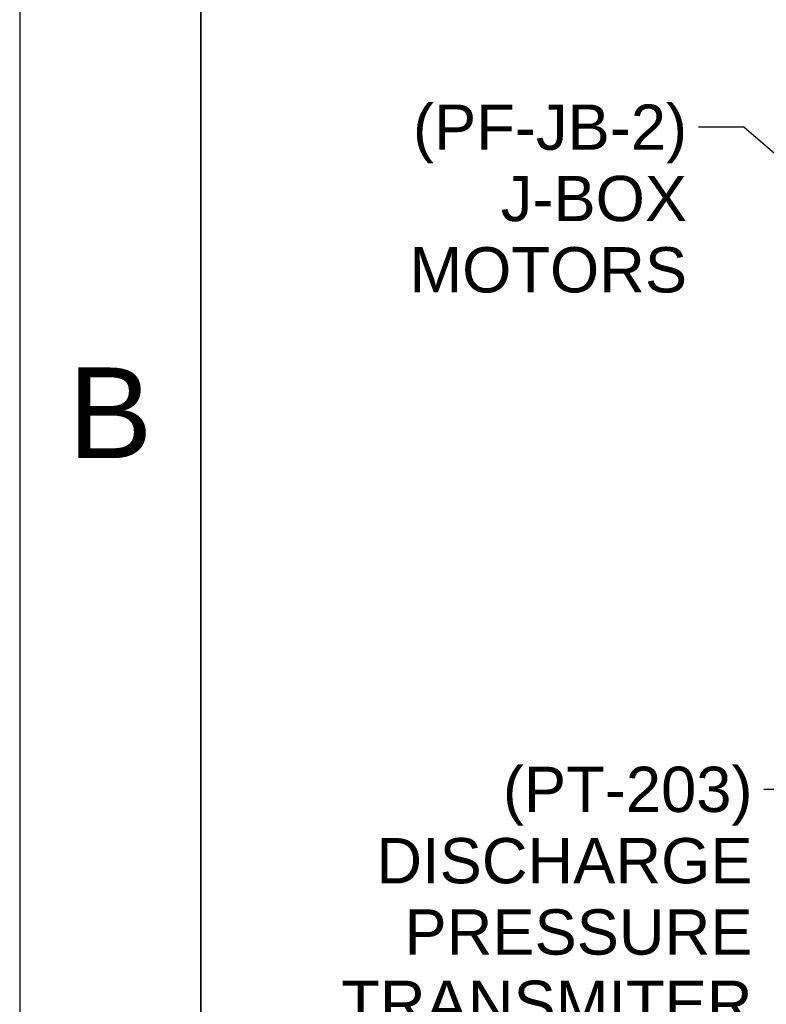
# Paper-space layout 'SHEET_1' of a CAD drawing. Header units: inches. Extents: x 4 to 540, y 12 to 340.
# Tile 3 of 116: x 4 to 37, y 114 to 157. Entities that reach past the tile are written whole.
import ezdxf
from ezdxf.enums import TextEntityAlignment as Align

# ---------------------------------------------------------------- set-up
doc = ezdxf.new("R2010")
doc.units = ezdxf.units.IN
doc.header["$LTSCALE"] = 16
doc.header["$MEASUREMENT"] = 0
doc.layers.get('0').update_dxf_attribs({"lineweight": 25})
doc.layers.get('DEFPOINTS').update_dxf_attribs({"lineweight": 25})
for name, color, linetype, lineweight in [('BORDER', 7, 'Continuous', 25), ('BORDER_TEXT', 7, 'Continuous', 25), ('DIMEN', 7, 'Continuous', 25)]:
    doc.layers.add(name, color=color, linetype=linetype, lineweight=lineweight)
doc.styles.get("Standard").update_dxf_attribs({"font": 'arial.ttf'})
doc.styles.add('Text Style153', font='arial.ttf')
doc.dimstyles.new('DEFAULT-ANSI$7', dxfattribs={"dimscale": 16, "dimtxt": 0.125, "dimasz": 0.125, "dimexe": 0.125, "dimexo": 0.0625, "dimgap": 0.031496, "dimtad": 0, "dimtih": 1, "dimtoh": 1, "dimrnd": 1e-08, "dimzin": 4, "dimdsep": 46, "dimtxsty": 'Standard', "dimblk": 'Filled-1', "dimcen": 0.09, "dimdle": 0.393701, "dimclrd": 256, "dimclre": 256, "dimclrt": 256, "dimadec": 0, "dimazin": 1, "dimtfac": 1.504, "dimtofl": 0, "dimtmove": 0, "dimatfit": 3, "dimldrblk": 'Filled-1', "dimfxl": 1, "dimtolj": 1, "dimtzin": 4, "dimlwd": 25, "dimlwe": 25, "dimarcsym": 0})

# ---------------------------------------------------------------- blocks, each defined once
blk = doc.blocks.new('Borders ProEnergy ANSI-D')
at = {"layer": 'BORDER', "lineweight": 35}
blk.add_line((0.75, 1.25), (0.75, 20.75), dxfattribs=at)
at = {"layer": 'DEFPOINTS'}
blk.add_line((0.25, 21.25), (0.25, 0.75), dxfattribs=at)
at = {"layer": 'BORDER_TEXT', "style": 'Text Style153'}
blk.add_text('B', height=0.25, dxfattribs=at).set_placement((0.5, 8.625), align=Align.CENTER)
blk = doc.blocks.new('Filled-1')
at = {"color": 0}
for p, q in [((0, 0), (-1, 0.25)), ((-1, 0.25), (-1, -0.25)), ((-1, 0), (0, 0)), ((-1, -0.25), (0, 0))]:
    blk.add_line(p, q, dxfattribs=at)
at = {"color": 0, "flags": 128}
blk.add_lwpolyline([(-1, -0.25), (0, 0), (-1, 0.25), (-1, -0.25)], dxfattribs=at)
at = {"color": 0}
blk.add_solid([(-1, -0.25), (0, 0), (-1, 0.25), (-1, -0.25)], dxfattribs=at)

psp = doc.layouts.new('SHEET_1')

# ---------------------------------------------------------------- block references
at = {"xscale": 16, "yscale": 16, "zscale": 16}
psp.add_blockref('Borders ProEnergy ANSI-D', (0, 0), dxfattribs=at)

# ---------------------------------------------------------------- texts
at = {"layer": 'DIMEN', "char_height": 2, "attachment_point": 3, "line_spacing_factor": 0.944221}
for s, insert, width in [('{(PF-JB-2)\\PJ-BOX\\PMOTORS}', (33.469, 153.608), 12.26524), ('{(PT-203)\\PDISCHARGE\\PPRESSURE\\PTRANSMITER}', (36.358, 124.377), 18.16616)]:
    psp.add_mtext(s, dxfattribs=dict(at, insert=insert, width=width))

# ---------------------------------------------------------------- leaders
at = {"layer": 'DIMEN', "linetype": 'Continuous', "lineweight": 25, "annotation_type": 0, "has_hookline": 1, "hookline_direction": 1}
for points, text_width in [([(67.903, 154.686), (51.401, 201.634), (49.401, 201.634)], 25.873), ([(60.424, 154.297), (48.048, 189.388), (46.048, 189.388)], 23.655), ([(53.48, 154.021), (44.336, 176.463), (42.336, 176.463)], 26.884), ([(56.713, 141.011), (33.436, 165.085), (31.436, 165.085)], 15.239), ([(40.806, 148.459), (35.973, 152.608), (33.973, 152.608)], 11.909), ([(52.903, 129.701), (38.861, 123.377), (36.861, 123.377)], 18.06)]:
    psp.add_leader(points, dimstyle='DEFAULT-ANSI$7', override={"dimtad": 0}, dxfattribs=dict(at, text_width=text_width))

doc.saveas('drawing.dxf')
